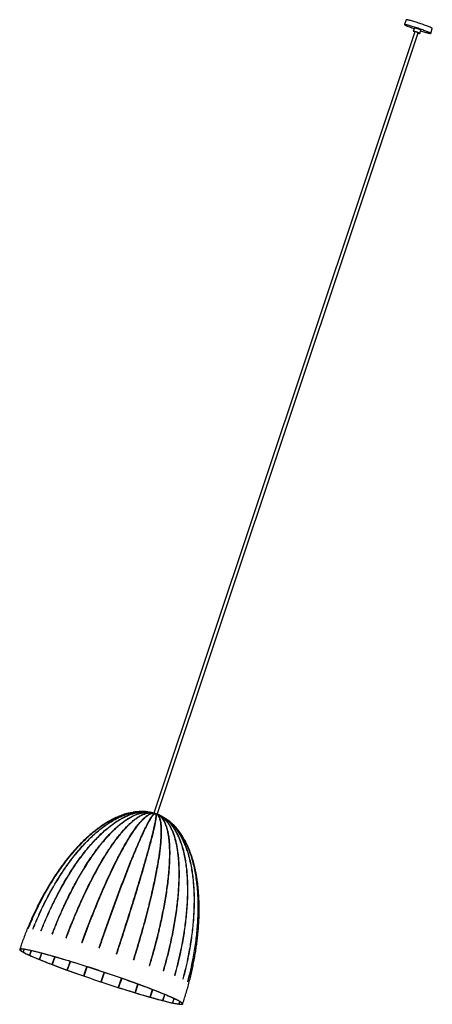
# Model space of a CAD drawing. Header units: millimetres. Extents: x -237 to 963, y -80 to 2782.
import ezdxf

# ---------------------------------------------------------------- set-up
doc = ezdxf.new("R2010")
doc.units = ezdxf.units.MM

msp = doc.modelspace()

# ---------------------------------------------------------------- linework, layer by layer
at = {"color": 7, "linetype": 'Continuous', "lineweight": 25}
for p, q in [((887.3, 2782.1), (882.6, 2767.9)), ((911, 2758.4), (907.9, 2749)), ((926.8, 2742.6), (930, 2752.1)), ((958.5, 2742.6), (963.2, 2756.8)), ((912.6, 2747.4), (153.4, 475)), ((162.9, 471.8), (922.1, 2744.2)), ((137.7, 478.6), (137.3, 478.6)), ((147, 464.6), (148.3, 465.9)), ((150.3, 468.7), (150.9, 469.2)), ((154.8, 474.7), (154, 474.9)), ((154.6, 474.8), (154.6, 474.8)), ((155.3, 474.6), (155.3, 474.5)), ((155.3, 474.6), (155.3, 474.6)), ((156.9, 474), (155.9, 474.3)), ((156.1, 474.4), (156.1, 474.3)), ((156.2, 474.3), (156.2, 474.3)), ((156.2, 474.3), (156.2, 474.3)), ((157.2, 474), (157.1, 474)), ((157.1, 473.8), (157.2, 474)), ((157.2, 474), (157.2, 474)), ((158.2, 473.6), (157.8, 473.8)), ((159, 473), (159.1, 473.4)), ((159.1, 473.4), (159.1, 473.4)), ((159.1, 473.4), (159.1, 473.3)), ((159.8, 468.9), (159.7, 469.1)), ((160.1, 473), (160.1, 473)), ((160.1, 473), (160.1, 473)), ((160.2, 473), (160.2, 472.9)), ((161.2, 472.6), (160.9, 472.7)), ((161.7, 472.4), (161.8, 472.4)), ((163.6, 471.6), (161.7, 472.3)), ((164.2, 471.4), (163.1, 471.9)), ((-198.5, 138.2), (-198.9, 138.2)), ((-174.7, 133.2), (-175.2, 133.3)), ((-234.6, 78.2), (-234.2, 79.4)), ((-234.6, 78.3), (-234.3, 79.3)), ((-226.4, 72.3), (-224, 79.2)), ((-226.4, 72.3), (-226.2, 72.2)), ((-226.2, 72.2), (-223.7, 79.2)), ((-226.2, 72.2), (-223.8, 79.2)), ((-207.6, 63), (-203.3, 75.4)), ((-207.6, 63), (-207.2, 62.8)), ((-207.2, 62.8), (-202.8, 75.3)), ((-207.2, 62.8), (-203, 75.3)), ((-179.1, 50.7), (-173.1, 68)), ((-178.5, 50.5), (-172.7, 67.9)), ((-178.5, 50.5), (-172.5, 67.8)), ((-142.2, 36.2), (-134.9, 57.5)), ((-141.4, 35.9), (-134.3, 57.3)), ((-141.4, 35.9), (-134.1, 57.2)), ((-97.8, 19.6), (-89.6, 44)), ((-49.5, 2.5), (-40.8, 28.7)), ((0.1, -14.4), (9.1, 12.3)), ((214.8, 3.5), (214.3, 3.8)), ((50.7, -30.8), (59.4, -4.9)), ((98.9, -45.8), (106.8, -21.9)), ((98.9, -45.8), (106.9, -21.9)), ((99.8, -46.1), (107.6, -22.2)), ((238.6, -7.3), (238.2, -7.1)), ((252.2, -15), (252, -14.9)), ((142.6, -58.6), (149.3, -37.8)), ((142.6, -58.6), (149.5, -37.9)), ((143.3, -58.8), (150, -38.1)), ((179.5, -68.6), (184.9, -52)), ((179.5, -68.6), (185, -52.1)), ((180.1, -68.8), (185.5, -52.3)), ((179.5, -68.6), (180.1, -68.8)), ((208.1, -75.4), (211.8, -63.8)), ((208.1, -75.4), (211.9, -63.9)), ((208.1, -75.4), (208.5, -75.5)), ((208.5, -75.5), (212.2, -64)), ((227, -78.6), (228.9, -72.6)), ((227, -78.6), (228.9, -72.7)), ((227, -78.6), (227.2, -78.6)), ((227.2, -78.6), (229.1, -72.8)), ((235.2, -78.1), (235.2, -78))]:
    msp.add_line(p, q, dxfattribs=at)
at = {"color": 7, "linetype": 'Continuous', "lineweight": 25, "flags": 128}
for points in [[(963.2, 2756.8), (963.2, 2756.9), (962.9, 2757.3), (962.3, 2757.7), (961.3, 2758.3), (960, 2758.9), (958.5, 2759.6), (956.6, 2760.4), (954.4, 2761.3), (952, 2762.3), (949.4, 2763.4), (946.5, 2764.4), (943.5, 2765.6), (940.3, 2766.7), (937, 2767.9), (933.6, 2769.1), (930.1, 2770.3), (926.5, 2771.5), (923, 2772.7), (919.4, 2773.9), (915.9, 2775), (912.5, 2776), (909.2, 2777.1), (906.1, 2778), (903.1, 2778.9), (900.3, 2779.6), (897.8, 2780.3), (895.4, 2780.9), (893.4, 2781.4), (891.6, 2781.8), (890.1, 2782.1), (888.9, 2782.3), (888.1, 2782.3), (887.5, 2782.3), (887.3, 2782.1)], [(929.3, 2749.9), (931.6, 2749.2), (934.9, 2748.2), (938.2, 2747.2), (941.2, 2746.3), (944.1, 2745.5), (946.8, 2744.7), (949.2, 2744.1), (951.4, 2743.5), (953.4, 2743.1), (955, 2742.8), (956.3, 2742.5), (957.3, 2742.4), (958, 2742.4), (958.4, 2742.5), (958.4, 2742.7), (958.1, 2743.1), (957.5, 2743.5), (956.6, 2744.1), (955.3, 2744.7), (953.7, 2745.4), (951.8, 2746.2), (949.7, 2747.1), (947.3, 2748.1), (944.7, 2749.1), (941.8, 2750.2), (938.8, 2751.4), (935.6, 2752.5), (932.2, 2753.7), (928.8, 2754.9), (925.3, 2756.1), (921.8, 2757.3), (918.2, 2758.5), (914.7, 2759.7), (911.2, 2760.8), (907.8, 2761.8), (904.5, 2762.8), (901.3, 2763.8), (898.4, 2764.7), (895.6, 2765.4), (893, 2766.1), (890.7, 2766.7), (888.6, 2767.2), (886.8, 2767.6), (885.3, 2767.9), (884.2, 2768.1), (883.3, 2768.1), (882.8, 2768.1), (882.6, 2767.9), (882.7, 2767.6), (883.2, 2767.3), (884, 2766.8), (884, 2766.8)], [(921.9, 2743.7), (922.8, 2743.5), (924.1, 2743.1), (925.3, 2742.8), (926.1, 2742.6), (926.7, 2742.6), (926.8, 2742.6), (926.7, 2742.8), (926.2, 2743.1), (925.4, 2743.4), (924.3, 2743.9), (923, 2744.4), (921.4, 2745), (919.7, 2745.6), (917.9, 2746.2), (916.1, 2746.8), (914.4, 2747.4), (912.7, 2747.9), (911.2, 2748.3), (910, 2748.6), (909, 2748.9), (908.3, 2749), (907.9, 2749), (907.9, 2748.9), (908.2, 2748.7), (908.2, 2748.7)], [(930, 2752.1), (930, 2752.1), (929.9, 2752.3), (929.4, 2752.5), (928.6, 2752.9), (927.5, 2753.4), (926.1, 2753.9), (924.6, 2754.5), (922.9, 2755.1), (921.1, 2755.7), (919.3, 2756.3), (917.5, 2756.8), (915.9, 2757.4), (914.4, 2757.8), (913.1, 2758.1), (912.2, 2758.3), (911.5, 2758.5), (911.1, 2758.5), (911, 2758.4)], [(-142.4, 124.9), (-142.3, 124.9), (-142.2, 124.9), (-142.1, 124.9), (-142, 124.8), (-142, 124.8), (-141.9, 124.8), (-141.8, 124.8), (-141.7, 124.7)], [(-102, 113.5), (-101.9, 113.5), (-101.8, 113.4), (-101.7, 113.4), (-101.6, 113.4), (-101.5, 113.3), (-101.4, 113.3), (-101.3, 113.3), (-101.2, 113.3)], [(-55.9, 99.6), (-55.8, 99.5), (-55.7, 99.5), (-55.5, 99.5), (-55.4, 99.4), (-55.3, 99.4), (-55.2, 99.3), (-55.1, 99.3), (-55, 99.3)], [(-228.4, 71.9), (-225.9, 70.5), (-223, 68.9), (-219.8, 67.3), (-216.3, 65.6), (-212.5, 63.8), (-208.4, 62), (-204, 60), (-199.3, 57.9), (-194.3, 55.8), (-189, 53.6), (-183.5, 51.3), (-177.7, 48.9), (-171.7, 46.5), (-165.4, 44), (-158.9, 41.4), (-152.2, 38.8), (-145.2, 36.1), (-138.1, 33.4), (-130.7, 30.6), (-123.2, 27.8), (-115.5, 24.9), (-107.6, 22), (-99.6, 19.1), (-91.4, 16.1), (-83.1, 13.2), (-74.7, 10.2), (-66.2, 7.2), (-57.6, 4.1), (-48.9, 1.1), (-40.1, -1.9), (-31.3, -4.9), (-22.4, -7.9), (-13.5, -11), (-4.6, -13.9), (4.3, -16.9), (13.2, -19.9), (22.1, -22.8), (31, -25.7), (39.8, -28.5), (48.6, -31.3), (57.3, -34.1), (65.9, -36.8), (74.4, -39.5), (82.8, -42.1), (91.1, -44.6), (99.3, -47.1), (107.3, -49.5), (115.2, -51.9), (122.9, -54.2), (130.5, -56.4), (137.8, -58.5), (145, -60.5), (151.9, -62.5), (158.7, -64.3), (165.2, -66.1), (171.5, -67.8), (177.5, -69.4), (183.3, -70.8), (188.8, -72.2), (194.1, -73.5), (199.1, -74.7), (203.8, -75.7), (208.2, -76.7), (212.3, -77.6), (216.2, -78.3), (219.7, -78.9), (222.9, -79.5), (225.8, -79.9), (228.4, -80.2), (230.6, -80.4), (232.5, -80.4), (234.1, -80.4), (235.4, -80.2), (236.3, -80), (236.9, -79.6), (237.2, -79.1), (237.1, -78.5), (236.7, -77.8), (235.9, -76.9), (234.8, -76), (233.4, -74.9), (231.7, -73.8), (229.6, -72.5), (227.2, -71.2), (224.5, -69.7), (221.4, -68.2), (218.1, -66.5), (214.4, -64.8), (210.5, -62.9), (206.2, -61), (201.7, -59), (196.8, -56.9), (191.7, -54.7), (186.3, -52.4), (180.7, -50.1), (174.8, -47.7), (168.6, -45.2), (162.2, -42.7), (155.6, -40.1), (148.7, -37.4), (141.7, -34.7), (134.4, -32), (127, -29.2), (119.4, -26.3), (111.6, -23.5), (103.6, -20.6), (95.5, -17.6), (87.3, -14.7), (78.9, -11.7), (70.5, -8.7), (61.9, -5.7), (53.2, -2.6), (44.5, 0.4), (35.7, 3.4), (26.9, 6.4), (18, 9.5), (9.1, 12.5), (0.2, 15.4), (-8.8, 18.4), (-17.7, 21.3), (-26.6, 24.2), (-35.4, 27.1), (-44.2, 29.9), (-52.9, 32.7), (-61.6, 35.4), (-70.2, 38.1), (-78.6, 40.8), (-87, 43.4), (-95.2, 45.9), (-103.3, 48.3), (-111.3, 50.7), (-119.1, 53), (-126.7, 55.3), (-134.2, 57.4), (-141.4, 59.5), (-148.5, 61.5), (-155.3, 63.4), (-162, 65.2), (-168.4, 66.9), (-174.5, 68.6), (-180.5, 70.1), (-186.1, 71.5), (-191.5, 72.9), (-196.6, 74.1), (-201.5, 75.2), (-206, 76.2), (-210.3, 77.2), (-214.3, 78), (-218, 78.6), (-221.3, 79.2), (-224.4, 79.7), (-227.1, 80), (-229.5, 80.3), (-231.6, 80.4), (-233.4, 80.4), (-234.8, 80.3), (-235.9, 80.1), (-236.6, 79.8), (-237.1, 79.3), (-237.2, 78.8), (-236.9, 78.1), (-236.3, 77.4), (-235.4, 76.5), (-234.2, 75.5), (-232.6, 74.4), (-230.7, 73.2), (-228.4, 71.9)], [(-226.6, 71.3), (-224.1, 69.9), (-221.2, 68.4), (-218, 66.8), (-214.6, 65.1), (-210.8, 63.3), (-206.7, 61.5), (-202.3, 59.5), (-197.7, 57.5), (-192.7, 55.3), (-187.5, 53.1), (-182.1, 50.9), (-176.3, 48.5), (-170.3, 46.1), (-164.1, 43.6), (-157.7, 41.1), (-151, 38.5), (-144.1, 35.8), (-137, 33.1), (-129.7, 30.3), (-122.2, 27.5), (-114.6, 24.7), (-106.8, 21.8), (-98.8, 18.9), (-90.7, 16), (-82.5, 13.1), (-74.1, 10.1), (-65.7, 7.1), (-57.1, 4.1), (-48.5, 1.1), (-39.8, -1.9), (-31, -4.9), (-22.3, -7.9), (-13.4, -10.9), (-4.6, -13.8), (4.3, -16.8), (13.1, -19.7), (21.9, -22.6), (30.7, -25.5), (39.5, -28.3), (48.2, -31.1), (56.8, -33.8), (65.4, -36.5), (73.8, -39.2), (82.2, -41.7), (90.4, -44.3), (98.5, -46.7), (106.5, -49.1), (114.3, -51.5), (121.9, -53.7), (129.4, -55.9), (136.7, -58), (143.8, -60), (150.7, -62), (157.4, -63.8), (163.9, -65.6), (170.1, -67.2), (176.1, -68.8), (181.8, -70.3), (187.3, -71.6), (192.6, -72.9), (197.5, -74.1), (202.2, -75.1), (206.6, -76.1), (210.6, -76.9), (214.4, -77.7), (217.9, -78.3), (221.1, -78.8), (224, -79.2), (226.5, -79.5), (228.8, -79.7), (230.7, -79.8), (232.2, -79.7), (233.5, -79.6), (234.4, -79.3), (235, -78.9), (235.3, -78.5), (235.2, -77.8), (234.8, -77.1), (234, -76.3), (232.9, -75.4), (231.5, -74.3), (229.8, -73.2), (227.8, -72), (225.4, -70.6), (222.7, -69.2), (219.7, -67.6), (216.3, -66), (212.7, -64.2), (208.8, -62.4), (204.6, -60.5), (200, -58.5), (195.2, -56.4), (190.2, -54.2), (184.8, -52), (179.2, -49.7), (173.4, -47.3), (167.2, -44.9), (160.9, -42.3), (154.3, -39.8), (147.5, -37.1), (140.6, -34.5), (133.4, -31.7), (126, -29), (118.4, -26.1), (110.7, -23.3), (102.8, -20.4), (94.8, -17.5), (86.6, -14.5), (78.3, -11.6), (69.9, -8.6), (61.4, -5.6), (52.8, -2.6), (44.2, 0.4), (35.4, 3.4), (26.7, 6.4), (17.8, 9.4), (9, 12.4), (0.2, 15.3), (-8.7, 18.2), (-17.5, 21.2), (-26.3, 24), (-35.1, 26.9), (-43.8, 29.7), (-52.5, 32.4), (-61.1, 35.2), (-69.6, 37.8), (-78, 40.5), (-86.3, 43), (-94.5, 45.5), (-102.5, 47.9), (-110.4, 50.3), (-118.1, 52.6), (-125.7, 54.8), (-133.1, 57), (-140.3, 59), (-147.3, 61), (-154.1, 62.9), (-160.7, 64.7), (-167, 66.4), (-173.1, 68), (-179, 69.5), (-184.6, 71), (-190, 72.3), (-195.1, 73.5), (-199.9, 74.6), (-204.4, 75.6), (-208.6, 76.5), (-212.6, 77.3), (-216.2, 78), (-219.6, 78.6), (-222.6, 79.1), (-225.3, 79.4), (-227.7, 79.6), (-229.7, 79.8), (-231.5, 79.8), (-232.9, 79.7), (-234, 79.5), (-234.7, 79.1), (-235.2, 78.7), (-235.3, 78.2), (-235, 77.5), (-234.4, 76.7), (-233.5, 75.9), (-232.3, 74.9), (-230.7, 73.8), (-228.8, 72.6), (-226.6, 71.3)], [(-6.2, 83.8), (-6.1, 83.7), (-6, 83.7), (-5.9, 83.6), (-5.8, 83.6), (-5.6, 83.6), (-5.5, 83.5), (-5.4, 83.5), (-5.3, 83.4)], [(44.6, 66.8), (44.8, 66.8), (44.9, 66.8), (45, 66.7), (45.1, 66.7), (45.2, 66.6), (45.3, 66.6), (45.5, 66.6), (45.6, 66.5)], [(-178.5, 50.5), (-178.6, 50.5), (-178.6, 50.5), (-178.7, 50.6), (-178.8, 50.6), (-178.9, 50.6), (-179, 50.7), (-179, 50.7), (-179.1, 50.7)], [(-141.4, 35.9), (-141.5, 35.9), (-141.6, 35.9), (-141.7, 36), (-141.8, 36), (-141.9, 36), (-142, 36.1), (-142.1, 36.1), (-142.2, 36.2)], [(94.4, 49.6), (94.5, 49.5), (94.6, 49.5), (94.7, 49.5), (94.8, 49.4), (94.9, 49.4), (95, 49.3), (95.1, 49.3), (95.3, 49.3)], [(140.6, 32.8), (140.7, 32.8), (140.8, 32.7), (140.9, 32.7), (141, 32.7), (141.1, 32.6), (141.2, 32.6), (141.3, 32.5), (141.4, 32.5)], [(-97.8, 19.6), (-97.9, 19.7), (-98, 19.7), (-98.1, 19.7), (-98.2, 19.8), (-98.3, 19.8), (-98.4, 19.9), (-98.5, 19.9), (-98.6, 19.9)], [(-49.5, 2.5), (-49.6, 2.6), (-49.7, 2.6), (-49.9, 2.6), (-50, 2.7), (-50.1, 2.7), (-50.2, 2.8), (-50.3, 2.8), (-50.4, 2.8)], [(181.2, 17.3), (181.3, 17.3), (181.4, 17.2), (181.5, 17.2), (181.5, 17.2), (181.6, 17.1), (181.7, 17.1), (181.8, 17.1), (181.9, 17)], [(1.1, -14.7), (1, -14.6), (0.9, -14.6), (0.7, -14.6), (0.6, -14.5), (0.5, -14.5), (0.4, -14.4), (0.3, -14.4), (0.1, -14.4)], [(51.6, -31.1), (51.5, -31.1), (51.4, -31.1), (51.3, -31), (51.2, -31), (51.1, -30.9), (51, -30.9), (50.8, -30.9), (50.7, -30.8)], [(99.8, -46.1), (99.7, -46.1), (99.6, -46), (99.5, -46), (99.4, -46), (99.3, -45.9), (99.2, -45.9), (99, -45.9), (98.9, -45.8)], [(143.3, -58.8), (143.2, -58.8), (143.1, -58.8), (143, -58.8), (142.9, -58.7), (142.8, -58.7), (142.7, -58.7), (142.6, -58.7), (142.6, -58.6)]]:
    msp.add_lwpolyline(points, dxfattribs=at)
at = {"color": 7, "linetype": 'Continuous', "lineweight": 25}
for centre, radius, start, end in [((984.4, 2980.7), 236.3, 244.8524, 251.7309), ((924.8, 2782.4), 37.6, 243.7836, 250.7757), ((906.8, 2714.1), 33.8, 63.0086, 80.0429), ((135.7, 406.7), 70.7, 72.3573, 73.1201), ((135.9, 407.5), 69.9, 72.3531, 73.1244), ((132, 395.2), 82.8, 71.6199, 72.3065), ((132.3, 396.1), 81.8, 71.616, 72.3103), ((131.7, 394.1), 83.9, 70.8904, 71.5708), ((132, 395), 83, 70.8866, 71.5746), ((135, 403.7), 73.7, 70.0985, 70.8402), ((135.3, 404.5), 72.9, 70.0944, 70.8443), ((148.9, 440.8), 34.1, 67.8483, 69.0931), ((148.7, 440.5), 34.5, 67.8552, 69.0861), ((-211.2, 124.5), 15, 93.6346, 94.2172), ((-231.6, 80.3), 3.64, 212.7777, 214.2764)]:
    msp.add_arc(centre, radius, start, end, dxfattribs=at)
at = {"color": 8, "linetype": 'Continuous', "lineweight": 25}
msp.add_arc((234.4, -77.1), 1.34, 310.529, 311.3771, dxfattribs=at)
at = {"color": 7, "linetype": 'Continuous', "lineweight": 25}
for points, knots in [([(80.7, 475.7), (79.8, 475.5), (76.4, 474.8), (70.6, 473.1), (63.2, 470.8), (55.7, 468), (48.1, 464.9), (40.3, 461.4), (32.4, 457.6), (24.5, 453.3), (16.4, 448.6), (8.2, 443.5), (0, 438), (-8.4, 432), (-16.8, 425.6), (-25.3, 418.8), (-33.9, 411.5), (-42.5, 403.7), (-51.2, 395.5), (-59.9, 386.8), (-68.6, 377.7), (-77.4, 368.1), (-86.1, 358), (-94.8, 347.5), (-103.6, 336.5), (-112.2, 325.1), (-120.8, 313.2), (-129.4, 300.9), (-137.8, 288.2), (-146.2, 275), (-154.4, 261.5), (-162.6, 247.5), (-170.5, 233.2), (-178.3, 218.5), (-185.9, 203.6), (-193.4, 188.2), (-200.6, 172.7), (-207.6, 156.8), (-214.4, 140.7), (-220.9, 124.4), (-227.1, 107.9), (-232.5, 92.8), (-235.7, 83.2), (-237.1, 79.2)], [0, 0, 0, 0, 0.005176, 0.019539, 0.034305, 0.049501, 0.065154, 0.081288, 0.097927, 0.115095, 0.132812, 0.151099, 0.169974, 0.189454, 0.209553, 0.230284, 0.251659, 0.273686, 0.296372, 0.31972, 0.343732, 0.368408, 0.393743, 0.419731, 0.446364, 0.47363, 0.501514, 0.529998, 0.559063, 0.588685, 0.61884, 0.649498, 0.680629, 0.712199, 0.744174, 0.776515, 0.809183, 0.842136, 0.87533, 0.908723, 0.942267, 0.975917, 1, 1, 1, 1]), ([(-212.3, 139.5), (-207.8, 150.2), (-198.9, 171.7), (-185.6, 199.7), (-173.3, 224), (-162.2, 244.5), (-150.4, 264.8), (-138, 285), (-124.8, 304.9), (-111, 324.4), (-96.5, 343.5), (-81.2, 362.1), (-65.9, 379.2), (-50.8, 394.7), (-36, 408.7), (-20.4, 422.1), (-5.9, 433.3), (7.2, 442.3), (18.7, 449.6), (30.6, 456.4), (43, 462.6), (55.8, 468), (68.4, 472.5), (80.7, 475.9), (92.7, 478.3), (104.9, 479.9), (113, 480.1), (117, 480.2)], [0, 0, 0, 0, 0.069869, 0.139737, 0.186583, 0.233437, 0.280282, 0.32818, 0.376089, 0.423985, 0.472402, 0.520835, 0.569245, 0.610365, 0.651483, 0.692959, 0.73443, 0.761888, 0.789357, 0.816809, 0.844924, 0.873059, 0.901161, 0.925844, 0.950524, 0.975765, 1, 1, 1, 1]), ([(-212.2, 139.5), (-207.7, 150.2), (-198.7, 171.7), (-185.5, 199.7), (-173.2, 224), (-162, 244.5), (-150.3, 264.9), (-137.8, 285), (-124.7, 304.9), (-110.9, 324.5), (-96.3, 343.6), (-81, 362.2), (-65.8, 379.2), (-50.7, 394.7), (-35.8, 408.8), (-20.2, 422.1), (-5.7, 433.3), (7.3, 442.4), (18.8, 449.6), (30.8, 456.4), (43.1, 462.6), (55.9, 468), (68.5, 472.5), (80.8, 475.9), (92.9, 478.3), (102.9, 479.7), (108.8, 479.9), (110.6, 479.9)], [0, 0, 0, 0, 0.070807, 0.141613, 0.189088, 0.236572, 0.284045, 0.332587, 0.38114, 0.429678, 0.478745, 0.527829, 0.576888, 0.618561, 0.660232, 0.702264, 0.744292, 0.772119, 0.799956, 0.827777, 0.856269, 0.884783, 0.913262, 0.938277, 0.963288, 0.988868, 1, 1, 1, 1]), ([(-198.9, 138.2), (-194.4, 149), (-185.6, 170.4), (-172.5, 198.5), (-160.4, 222.7), (-149.5, 243.3), (-138, 263.7), (-125.9, 283.9), (-113.1, 303.8), (-99.6, 323.4), (-85.5, 342.5), (-70.7, 361.2), (-56, 378.2), (-41.4, 393.8), (-27, 407.9), (-12, 421.3), (1.9, 432.5), (14.4, 441.7), (25.5, 449), (36.9, 455.8), (48.7, 462), (60.9, 467.6), (73, 472.1), (84.7, 475.5), (96.1, 478), (107.8, 479.6), (118.6, 480.2), (128.2, 479.8), (134.2, 479.2), (137.4, 478.6), (137.7, 478.6)], [0, 0, 0, 0, 0.067193, 0.134385, 0.179437, 0.224496, 0.269547, 0.315611, 0.361685, 0.407746, 0.454309, 0.500887, 0.547443, 0.586988, 0.626532, 0.666419, 0.706302, 0.732708, 0.759125, 0.785525, 0.812563, 0.839621, 0.866647, 0.890385, 0.914119, 0.938394, 0.962664, 0.980182, 0.9977, 1, 1, 1, 1]), ([(-198.5, 138.2), (-194.1, 148.9), (-185.2, 170.4), (-172.2, 198.4), (-160.1, 222.7), (-149.2, 243.2), (-137.7, 263.6), (-125.5, 283.8), (-112.7, 303.7), (-99.3, 323.3), (-85.2, 342.5), (-70.4, 361.1), (-55.6, 378.2), (-41, 393.7), (-26.7, 407.9), (-11.7, 421.3), (2.2, 432.5), (14.8, 441.6), (25.8, 448.9), (37.2, 455.7), (49.1, 462), (61.3, 467.5), (73.3, 472), (85, 475.5), (96.5, 478), (108.2, 479.6), (118.9, 480.1), (128.5, 479.7), (135.4, 479.1), (139.4, 478.3), (140.6, 478)], [0, 0, 0, 0, 0.066846, 0.133692, 0.178511, 0.223338, 0.268157, 0.313983, 0.359819, 0.405643, 0.451965, 0.498303, 0.544618, 0.58396, 0.6233, 0.662981, 0.702658, 0.728928, 0.755208, 0.781473, 0.808371, 0.83529, 0.862176, 0.885791, 0.909403, 0.933552, 0.957697, 0.975126, 0.992553, 1, 1, 1, 1]), ([(-175.2, 133.3), (-170.8, 144), (-162.1, 165.5), (-149.4, 193.7), (-137.7, 218), (-127.2, 238.6), (-116.2, 259.1), (-104.6, 279.4), (-92.4, 299.5), (-79.6, 319.2), (-66.2, 338.5), (-52.2, 357.3), (-38.4, 374.6), (-24.7, 390.3), (-11.3, 404.6), (2.7, 418.3), (15.6, 429.7), (27.3, 439), (37.5, 446.5), (48, 453.5), (58.9, 459.9), (70.1, 465.7), (81.1, 470.4), (91.8, 474.1), (102.2, 476.8), (112.8, 478.6), (122.5, 479.3), (131.2, 479.2), (138.9, 478.4), (144.1, 477.6), (146.7, 476.9), (146.8, 476.8)], [0, 0, 0, 0, 0.066116, 0.132231, 0.176561, 0.220898, 0.265227, 0.310553, 0.355888, 0.401211, 0.447028, 0.492859, 0.538669, 0.577581, 0.61649, 0.655738, 0.694982, 0.720965, 0.746958, 0.772936, 0.79954, 0.826165, 0.852757, 0.876115, 0.899468, 0.923354, 0.947235, 0.964473, 0.98171, 0.999289, 1, 1, 1, 1]), ([(-174.7, 133.2), (-170.3, 143.9), (-161.6, 165.4), (-148.9, 193.5), (-137.2, 217.9), (-126.7, 238.5), (-115.6, 259), (-104, 279.3), (-91.8, 299.4), (-79.1, 319.1), (-65.7, 338.4), (-51.7, 357.2), (-37.8, 374.5), (-24.2, 390.2), (-10.7, 404.5), (3.2, 418.1), (16.1, 429.5), (27.8, 438.9), (38, 446.4), (48.5, 453.4), (59.4, 459.8), (70.6, 465.5), (81.6, 470.2), (92.3, 473.9), (102.7, 476.7), (113.3, 478.5), (123, 479.2), (131.7, 479.1), (139.4, 478.3), (144.8, 477.4), (147.7, 476.6), (148, 476.5)], [0, 0, 0, 0, 0.066003, 0.132004, 0.176258, 0.220519, 0.264772, 0.31002, 0.355278, 0.400523, 0.446261, 0.492014, 0.537745, 0.57659, 0.615433, 0.654613, 0.69379, 0.719728, 0.745677, 0.771609, 0.798169, 0.824747, 0.851294, 0.874612, 0.897925, 0.92177, 0.94561, 0.962818, 0.980025, 0.997575, 1, 1, 1, 1]), ([(-142.4, 124.9), (-138.1, 135.7), (-129.7, 157.2), (-117.5, 185.5), (-106.3, 210), (-96.3, 230.7), (-85.9, 251.4), (-75, 271.9), (-63.6, 292.1), (-51.8, 312.1), (-39.5, 331.7), (-26.6, 350.8), (-14, 368.4), (-1.6, 384.4), (10.5, 399.1), (23.1, 413.1), (34.7, 424.8), (45, 434.5), (54.1, 442.2), (63.4, 449.6), (73, 456.3), (82.8, 462.4), (92.4, 467.5), (101.6, 471.5), (110.6, 474.6), (119.7, 476.8), (128, 477.9), (135.4, 478.1), (141.9, 477.6), (147, 476.9), (149.8, 476), (150.6, 475.8)], [0, 0, 0, 0, 0.065736, 0.131472, 0.175547, 0.21963, 0.263704, 0.30877, 0.353845, 0.398908, 0.444462, 0.49003, 0.535576, 0.574265, 0.612951, 0.651974, 0.690992, 0.716826, 0.74267, 0.768498, 0.79495, 0.821422, 0.847862, 0.871085, 0.894305, 0.918053, 0.941797, 0.958936, 0.976074, 0.993553, 1, 1, 1, 1]), ([(-141.7, 124.7), (-137.5, 135.5), (-129, 157.1), (-116.8, 185.3), (-105.6, 209.8), (-95.6, 230.6), (-85.2, 251.2), (-74.3, 271.7), (-63, 292), (-51.1, 311.9), (-38.8, 331.5), (-26, 350.6), (-13.3, 368.2), (-0.9, 384.2), (11.2, 398.9), (23.8, 412.9), (35.4, 424.6), (45.7, 434.3), (54.8, 442.1), (64.1, 449.4), (73.6, 456.1), (83.5, 462.2), (93, 467.3), (102.3, 471.4), (111.3, 474.5), (120.4, 476.7), (128.7, 477.7), (136.1, 477.9), (142.6, 477.5), (147.9, 476.7), (150.9, 475.7), (151.9, 475.5)], [0, 0, 0, 0, 0.065614, 0.131228, 0.175221, 0.219222, 0.263214, 0.308196, 0.353188, 0.398167, 0.443636, 0.489119, 0.534581, 0.573198, 0.611812, 0.650762, 0.689708, 0.715494, 0.74129, 0.76707, 0.793473, 0.819895, 0.846286, 0.869466, 0.892643, 0.916347, 0.940047, 0.957154, 0.97426, 0.991706, 1, 1, 1, 1]), ([(-102, 113.5), (-94.2, 134.4), (-86.1, 154.9), (-69.3, 195.4), (-60.5, 215.3), (-46.9, 244.5), (-42.2, 254.2), (-32.8, 273.3), (-27.9, 282.8), (-18, 301.5), (-13, 310.7), (-2.7, 329), (2.6, 338), (10.7, 351.2), (13.4, 355.6), (17.6, 362.1), (19, 364.3), (21.8, 368.6), (23.2, 370.7), (30.3, 381.3), (36.1, 389.5), (44.9, 401.4), (47.8, 405.3), (52.4, 411), (53.9, 412.8), (56.9, 416.6), (58.4, 418.4), (66.1, 427.5), (72.3, 434.2), (81.8, 443.6), (85, 446.6), (91.4, 452.3), (94.6, 454.9), (99.5, 458.7), (101.1, 459.9), (103.6, 461.6), (104.4, 462.2), (106.1, 463.3), (106.9, 463.8), (111, 466.5), (114.3, 468.4), (120.9, 471.6), (124.2, 472.9), (129, 474.5), (130.6, 475), (133.1, 475.5), (133.9, 475.7), (135.5, 476), (136.3, 476.1), (140.3, 476.6), (143.4, 476.7), (149.5, 476.2), (152.4, 475.5), (155.3, 474.5)], [0, 0, 0, 0, 0.125, 0.125, 0.25, 0.25, 0.3125, 0.3125, 0.375, 0.375, 0.4375, 0.4375, 0.5, 0.5, 0.53125, 0.53125, 0.546875, 0.546875, 0.5625, 0.5625, 0.625, 0.625, 0.65625, 0.65625, 0.671875, 0.671875, 0.6875, 0.6875, 0.75, 0.75, 0.78125, 0.78125, 0.8125, 0.8125, 0.828125, 0.828125, 0.835937, 0.835937, 0.84375, 0.84375, 0.875, 0.875, 0.90625, 0.90625, 0.921875, 0.921875, 0.929687, 0.929687, 0.9375, 0.9375, 0.96875, 0.96875, 1, 1, 1, 1]), ([(-101.2, 113.3), (-97.1, 124.1), (-88.9, 145.7), (-77.3, 174.1), (-66.8, 198.8), (-57.5, 219.7), (-47.8, 240.6), (-37.8, 261.3), (-27.5, 281.9), (-16.8, 302.2), (-5.7, 322.1), (5.7, 341.6), (16.9, 359.6), (27.7, 376.1), (38.3, 391.2), (49.1, 405.7), (59, 417.9), (67.7, 428), (75.4, 436.2), (83.2, 444), (91.1, 451.2), (99.2, 457.8), (107.1, 463.3), (114.6, 467.9), (121.9, 471.5), (129.1, 474.2), (135.7, 475.8), (141.4, 476.4), (146.4, 476.4), (150.8, 475.8), (153.4, 475.1), (154.4, 474.8)], [0, 0, 0, 0, 0.065434, 0.130867, 0.17474, 0.218621, 0.262492, 0.30735, 0.352219, 0.397074, 0.442418, 0.487777, 0.533114, 0.571625, 0.610133, 0.648976, 0.687815, 0.71353, 0.739256, 0.764965, 0.791296, 0.817645, 0.843964, 0.86708, 0.890193, 0.913832, 0.937467, 0.954527, 0.971587, 0.988985, 1, 1, 1, 1]), ([(-55.9, 99.6), (-48.4, 120.5), (-40.7, 141.2), (-24.9, 182), (-16.9, 202.1), (-4.5, 231.7), (-0.3, 241.5), (8.1, 261), (12.4, 270.6), (21.1, 289.7), (25.5, 299.1), (34.4, 317.8), (38.9, 327), (45.8, 340.6), (48.1, 345.1), (51.6, 351.9), (52.8, 354.1), (55.2, 358.5), (56.3, 360.7), (62.2, 371.7), (67, 380.2), (74.2, 392.5), (76.6, 396.6), (80.3, 402.5), (81.5, 404.5), (83.9, 408.4), (85.2, 410.3), (91.3, 419.8), (96.2, 427), (103.6, 437), (106, 440.2), (111, 446.4), (113.4, 449.3), (117.1, 453.4), (118.3, 454.7), (120.2, 456.6), (120.8, 457.3), (122, 458.5), (122.6, 459.1), (125.7, 462.1), (128.1, 464.2), (132.8, 468), (135.2, 469.6), (138.6, 471.6), (139.7, 472.2), (141.4, 473), (142, 473.2), (143.1, 473.7), (143.6, 473.9), (146.4, 474.8), (148.5, 475.2), (152.5, 475.3), (154.4, 475), (156.2, 474.3)], [0, 0, 0, 0, 0.125, 0.125, 0.25, 0.25, 0.3125, 0.3125, 0.375, 0.375, 0.4375, 0.4375, 0.5, 0.5, 0.53125, 0.53125, 0.546875, 0.546875, 0.5625, 0.5625, 0.625, 0.625, 0.65625, 0.65625, 0.671875, 0.671875, 0.6875, 0.6875, 0.75, 0.75, 0.78125, 0.78125, 0.8125, 0.8125, 0.828125, 0.828125, 0.835938, 0.835938, 0.84375, 0.84375, 0.875, 0.875, 0.90625, 0.90625, 0.921875, 0.921875, 0.929688, 0.929688, 0.9375, 0.9375, 0.96875, 0.96875, 1, 1, 1, 1]), ([(-55, 99.3), (-51.1, 110.1), (-43.2, 131.9), (-32.3, 160.5), (-22.5, 185.4), (-14, 206.6), (-5.2, 227.7), (3.8, 248.7), (13, 269.7), (22.4, 290.3), (32, 310.7), (41.8, 330.7), (51.2, 349.2), (60.3, 366.3), (69, 381.9), (77.9, 397), (85.8, 409.8), (92.8, 420.4), (98.8, 429.1), (104.9, 437.4), (111, 445.1), (117.2, 452.3), (123.1, 458.5), (128.6, 463.6), (133.9, 467.8), (139, 471.2), (143.6, 473.4), (147.5, 474.6), (150.8, 475), (153.8, 475), (155.5, 474.4), (156.2, 474.2)], [0, 0, 0, 0, 0.065343, 0.130686, 0.174498, 0.218317, 0.262128, 0.306924, 0.35173, 0.396523, 0.441804, 0.4871, 0.532375, 0.570832, 0.609287, 0.648076, 0.686861, 0.71254, 0.73823, 0.763904, 0.790198, 0.816511, 0.842793, 0.865877, 0.888958, 0.912565, 0.936167, 0.953203, 0.970239, 0.987613, 1, 1, 1, 1]), ([(-6.2, 83.8), (-2.5, 94.7), (5.1, 116.5), (15.2, 145.4), (24.2, 170.5), (31.9, 192), (39.7, 213.4), (47.6, 234.8), (55.5, 256.1), (63.5, 277.2), (71.6, 298.1), (79.6, 318.6), (87.3, 337.7), (94.4, 355.4), (101.2, 371.7), (107.9, 387.4), (113.8, 400.9), (118.9, 412.1), (123.1, 421.4), (127.4, 430.2), (131.5, 438.6), (135.6, 446.5), (139.3, 453.3), (142.7, 459.1), (145.8, 464), (148.7, 468.1), (151.1, 471), (153, 472.8), (154.6, 473.8), (155.9, 474.3), (156.5, 474.1), (156.8, 474)], [0, 0, 0, 0, 0.0653243, 0.1306477, 0.174447, 0.2182534, 0.2620513, 0.3068343, 0.3516271, 0.3964071, 0.4416753, 0.4869579, 0.5322189, 0.5706648, 0.6091086, 0.6478865, 0.6866602, 0.712332, 0.7380142, 0.7636805, 0.7899667, 0.8162724, 0.8425466, 0.8656241, 0.8886984, 0.9122978, 0.935893, 0.9529244, 0.9699549, 0.987324, 1, 1, 1, 1]), ([(-6, 83.7), (-4.5, 87.9), (-0.4, 100.1), (6.6, 120.1), (14.9, 143.7), (23.2, 167.1), (31.5, 190.2), (40, 213.5), (48.7, 237), (57.5, 260.6), (66.4, 283.9), (74.6, 305.2), (82.2, 324.4), (89.1, 341.6), (96, 358.5), (102.9, 375), (109.8, 391), (116.1, 405.3), (121.9, 417.8), (126.5, 427.5), (130.4, 435.6), (133.8, 442.1), (137.2, 448.5), (140.6, 454.6), (144, 460.3), (147.2, 465), (149.8, 468.2), (151.1, 469.6), (151.6, 470)], [0, 0, 0, 0, 0.026945, 0.077357, 0.128032, 0.178745, 0.228754, 0.278806, 0.3317, 0.384592, 0.437769, 0.490942, 0.532459, 0.573988, 0.615498, 0.657745, 0.700014, 0.742244, 0.775947, 0.809646, 0.832478, 0.855322, 0.878148, 0.904482, 0.930812, 0.957796, 0.984774, 1, 1, 1, 1]), ([(-5.3, 83.4), (-1.5, 94.4), (6, 116.2), (16.2, 145.1), (25.1, 170.2), (32.8, 191.7), (40.6, 213.1), (48.5, 234.5), (56.5, 255.8), (64.5, 276.9), (72.5, 297.8), (80.6, 318.3), (88.2, 337.4), (95.4, 355.1), (102.1, 371.4), (108.9, 387.1), (114.8, 400.6), (119.8, 411.8), (124.1, 421.1), (128.3, 429.9), (132.5, 438.3), (136.5, 446.2), (140.2, 453), (143.6, 458.8), (146.7, 463.7), (149.6, 467.8), (152, 470.7), (154, 472.5), (155.5, 473.5), (156.8, 474), (157.5, 473.8), (157.8, 473.7)], [0, 0, 0, 0, 0.065308, 0.130616, 0.174404, 0.2182, 0.261987, 0.306759, 0.351541, 0.39631, 0.441567, 0.486839, 0.532088, 0.570525, 0.608959, 0.647728, 0.686492, 0.712157, 0.737833, 0.763493, 0.789773, 0.816072, 0.84234, 0.865412, 0.888481, 0.912074, 0.935664, 0.952691, 0.969717, 0.987082, 1, 1, 1, 1]), ([(44.6, 66.8), (48.2, 77.8), (55.4, 99.8), (64.8, 128.9), (72.9, 154.3), (79.8, 176), (86.6, 197.8), (93.4, 219.6), (100.1, 241.3), (106.6, 262.9), (113.1, 284.3), (119.3, 305.4), (125.1, 325.2), (130.3, 343.5), (135.1, 360.4), (139.6, 376.9), (143.4, 391.1), (146.5, 403), (149, 412.8), (151.3, 422.3), (153.4, 431.3), (155.3, 439.9), (156.9, 447.5), (158.1, 454), (159, 459.7), (159.5, 464.5), (159.7, 468.1), (159.7, 470.6), (159.4, 472.2), (159, 473.3), (158.5, 473.4), (158.3, 473.5)], [0, 0, 0, 0, 0.065304, 0.130607, 0.174393, 0.218186, 0.26197, 0.306739, 0.351518, 0.396284, 0.441539, 0.486807, 0.532054, 0.570488, 0.60892, 0.647686, 0.686448, 0.712112, 0.737786, 0.763444, 0.789722, 0.81602, 0.842286, 0.865356, 0.888423, 0.912016, 0.935603, 0.95263, 0.969655, 0.987019, 1, 1, 1, 1]), ([(45.4, 66.6), (46.8, 70.8), (50.8, 83.1), (57.4, 103.2), (65, 127), (72.6, 150.7), (80, 174.1), (87.5, 197.7), (94.9, 221.6), (102.3, 245.7), (109.5, 269.6), (116, 291.4), (121.9, 311.2), (127, 329), (132, 346.5), (136.8, 363.7), (141.4, 380.5), (145.4, 395.5), (148.8, 408.8), (151.3, 419.3), (153.4, 428), (155, 435.1), (156.5, 442.1), (157.8, 448.9), (158.9, 455.3), (159.7, 460.9), (160, 465), (160, 467.9), (159.9, 469.4), (159.7, 469.8), (159.7, 469.8)], [0, 0, 0, 0, 0.026264, 0.0754, 0.124792, 0.17422, 0.222963, 0.271747, 0.323302, 0.374856, 0.426685, 0.478513, 0.518978, 0.559456, 0.599915, 0.641092, 0.682291, 0.723451, 0.756301, 0.789147, 0.811401, 0.833666, 0.855914, 0.881582, 0.907245, 0.933546, 0.959841, 0.978754, 0.997665, 1, 1, 1, 1]), ([(45.6, 66.5), (52.5, 87.7), (59.3, 108.7), (72.7, 150.2), (79.2, 170.8), (88.8, 201.4), (91.9, 211.5), (98.2, 231.6), (101.2, 241.7), (107.3, 261.6), (110.3, 271.5), (116.1, 291.1), (119, 300.9), (123.3, 315.4), (124.7, 320.2), (126.8, 327.4), (127.4, 329.8), (128.8, 334.5), (129.5, 336.9), (132.8, 348.7), (135.4, 357.9), (139.1, 371.4), (140.3, 375.8), (142.1, 382.4), (142.7, 384.6), (143.8, 388.9), (144.4, 391), (147.2, 401.6), (149.3, 409.8), (152.1, 421.2), (152.9, 425), (154.6, 432.1), (155.4, 435.6), (156.4, 440.6), (156.8, 442.2), (157.3, 444.5), (157.4, 445.3), (157.7, 446.9), (157.9, 447.6), (158.6, 451.3), (159.1, 454.1), (159.9, 459.2), (160.2, 461.5), (160.5, 464.5), (160.5, 465.4), (160.6, 466.8), (160.6, 467.2), (160.7, 468), (160.7, 468.4), (160.6, 470.2), (160.5, 471.3), (160, 472.8), (159.6, 473.2), (159.1, 473.3)], [0, 0, 0, 0, 0.125, 0.125, 0.25, 0.25, 0.3125, 0.3125, 0.375, 0.375, 0.4375, 0.4375, 0.5, 0.5, 0.53125, 0.53125, 0.546875, 0.546875, 0.5625, 0.5625, 0.625, 0.625, 0.65625, 0.65625, 0.671875, 0.671875, 0.6875, 0.6875, 0.75, 0.75, 0.78125, 0.78125, 0.8125, 0.8125, 0.828125, 0.828125, 0.835938, 0.835938, 0.84375, 0.84375, 0.875, 0.875, 0.90625, 0.90625, 0.921875, 0.921875, 0.929688, 0.929688, 0.9375, 0.9375, 0.96875, 0.96875, 1, 1, 1, 1]), ([(103.4, 479.5), (102, 479.4), (98.4, 479.1), (94.9, 478.5), (92.7, 478.2)], [0, 0, 0, 0, 0.394379, 1, 1, 1, 1]), ([(94.4, 49.6), (97.8, 60.6), (104.6, 82.7), (113.2, 112.1), (120.6, 137.8), (126.6, 159.8), (132.5, 181.9), (138.2, 204), (143.6, 226.2), (148.8, 248.3), (153.6, 270.2), (158.2, 292), (162.1, 312.3), (165.4, 331.3), (168.2, 348.9), (170.6, 366.1), (172.3, 381), (173.5, 393.6), (174.2, 404), (174.7, 414.2), (174.8, 423.9), (174.6, 433.2), (174, 441.5), (173.1, 448.8), (171.8, 455.2), (170.2, 460.8), (168.2, 465.2), (166.2, 468.4), (164.1, 470.6), (162, 472.2), (160.5, 472.7), (159.9, 473)], [0, 0, 0, 0, 0.065333, 0.130665, 0.174469, 0.218281, 0.262085, 0.306874, 0.351672, 0.396458, 0.441732, 0.487021, 0.532287, 0.570738, 0.609187, 0.64797, 0.686749, 0.712424, 0.738109, 0.763779, 0.790068, 0.816377, 0.842655, 0.865736, 0.888813, 0.912415, 0.936013, 0.953047, 0.97008, 0.987451, 1, 1, 1, 1]), ([(95.3, 49.3), (101.9, 70.5), (108.3, 91.7), (120.4, 133.6), (126.2, 154.5), (134.4, 185.5), (137.1, 195.8), (142.2, 216.4), (144.7, 226.6), (149.4, 246.9), (151.7, 257.1), (156.1, 277.3), (158.2, 287.3), (161.1, 302.3), (162, 307.2), (163.4, 314.7), (163.9, 317.1), (164.7, 322.1), (165.2, 324.5), (167.3, 336.7), (168.8, 346.3), (170.8, 360.4), (171.4, 365), (172.2, 371.9), (172.5, 374.2), (173, 378.8), (173.2, 381), (174.3, 392.2), (175, 400.8), (175.5, 413.1), (175.7, 417.1), (175.7, 424.8), (175.6, 428.6), (175.4, 434), (175.3, 435.7), (175.1, 438.3), (175.1, 439.2), (174.9, 440.9), (174.8, 441.7), (174.4, 445.9), (173.9, 449), (172.7, 454.7), (172, 457.3), (170.8, 460.9), (170.4, 462), (169.6, 463.6), (169.4, 464.1), (168.9, 465.1), (168.6, 465.6), (167.2, 467.9), (166, 469.4), (163.2, 471.7), (161.7, 472.5), (160.1, 473)], [0, 0, 0, 0, 0.125, 0.125, 0.25, 0.25, 0.3125, 0.3125, 0.375, 0.375, 0.4375, 0.4375, 0.5, 0.5, 0.53125, 0.53125, 0.546875, 0.546875, 0.5625, 0.5625, 0.625, 0.625, 0.65625, 0.65625, 0.671875, 0.671875, 0.6875, 0.6875, 0.75, 0.75, 0.78125, 0.78125, 0.8125, 0.8125, 0.828125, 0.828125, 0.835938, 0.835938, 0.84375, 0.84375, 0.875, 0.875, 0.90625, 0.90625, 0.921875, 0.921875, 0.929688, 0.929688, 0.9375, 0.9375, 0.96875, 0.96875, 1, 1, 1, 1]), ([(135.6, 478.9), (134.5, 479), (131.2, 479.5), (125.7, 480), (119.3, 480.2), (114.2, 480.2), (111.3, 480.1), (110.6, 480)], [0, 0, 0, 0, 0.142903, 0.395666, 0.653604, 0.916433, 1, 1, 1, 1]), ([(146.4, 476.9), (145.6, 477.1), (143.7, 477.6), (141.7, 477.9), (140.6, 478.1)], [0, 0, 0, 0, 0.4244877, 1, 1, 1, 1]), ([(140.6, 32.8), (143.9, 43.9), (150.4, 66.1), (158.3, 95.7), (164.9, 121.7), (170.2, 144), (175.2, 166.4), (179.8, 188.9), (184.1, 211.5), (188, 234.1), (191.4, 256.5), (194.3, 278.9), (196.5, 299.9), (198.1, 319.5), (199, 337.7), (199.4, 355.7), (199.3, 371.3), (198.6, 384.5), (197.7, 395.5), (196.5, 406.3), (194.8, 416.7), (192.6, 426.7), (190, 435.7), (187.1, 443.7), (183.8, 450.8), (180.1, 457.2), (176.1, 462.3), (172.2, 466.2), (168.5, 469), (165, 471.1), (162.6, 472), (161.6, 472.3)], [0, 0, 0, 0, 0.065411, 0.130821, 0.174679, 0.218543, 0.262399, 0.307242, 0.352094, 0.396934, 0.442262, 0.487605, 0.532926, 0.571423, 0.609918, 0.648747, 0.687572, 0.713278, 0.738994, 0.764695, 0.791016, 0.817356, 0.843666, 0.866774, 0.889879, 0.913509, 0.937136, 0.95419, 0.971243, 0.988635, 1, 1, 1, 1]), ([(141.4, 32.5), (144.7, 43.6), (151.2, 65.8), (159.1, 95.4), (165.7, 121.4), (171, 143.7), (176, 166.1), (180.6, 188.6), (184.9, 211.2), (188.8, 233.7), (192.2, 256.2), (195.1, 278.6), (197.3, 299.6), (198.9, 319.1), (199.8, 337.4), (200.3, 355.4), (200.1, 371), (199.4, 384.2), (198.6, 395.2), (197.3, 406), (195.6, 416.4), (193.4, 426.4), (190.9, 435.4), (187.9, 443.4), (184.7, 450.5), (180.9, 456.9), (176.9, 462), (173.1, 465.9), (169.3, 468.7), (165.5, 471), (162.9, 471.9), (161.7, 472.3)], [0, 0, 0, 0, 0.065207, 0.130414, 0.174135, 0.217863, 0.261582, 0.306285, 0.350997, 0.395697, 0.440884, 0.486086, 0.531266, 0.569643, 0.608018, 0.646726, 0.68543, 0.711056, 0.736693, 0.762313, 0.788552, 0.814811, 0.841038, 0.864074, 0.887107, 0.910664, 0.934217, 0.951218, 0.968218, 0.985556, 1, 1, 1, 1]), ([(150.6, 475.9), (150.1, 476), (149.3, 476.2), (148.5, 476.4), (148.2, 476.5)], [0, 0, 0, 0, 0.590097, 1, 1, 1, 1]), ([(153, 475.2), (152.8, 475.3), (152.4, 475.4), (152.1, 475.5), (152, 475.5)], [0, 0, 0, 0, 0.7103956, 1, 1, 1, 1]), ([(161.7, 472.4), (161.7, 472.4), (161.6, 472.5), (161.4, 472.5), (161.3, 472.5)], [0, 0, 0, 0, 0.022814, 1, 1, 1, 1]), ([(181.2, 17.3), (184.3, 28.4), (190.5, 50.7), (197.9, 80.6), (203.8, 106.8), (208.4, 129.4), (212.6, 152.1), (216.4, 174.9), (219.7, 197.9), (222.4, 220.9), (224.5, 243.9), (226, 266.8), (226.7, 288.3), (226.7, 308.5), (226.1, 327.4), (224.8, 346), (222.9, 362.2), (220.7, 376.1), (218.4, 387.6), (215.6, 399), (212.3, 410), (208.4, 420.7), (204.1, 430.4), (199.4, 439.1), (194.4, 446.8), (188.8, 453.9), (183.1, 459.6), (177.6, 464.1), (172.4, 467.5), (167.8, 470), (164.9, 471.1), (163.9, 471.5)], [0, 0, 0, 0, 0.06557, 0.131138, 0.175102, 0.219073, 0.263035, 0.307986, 0.352947, 0.397895, 0.443334, 0.488786, 0.534217, 0.572808, 0.611396, 0.650319, 0.689238, 0.715007, 0.740785, 0.766548, 0.792933, 0.819337, 0.84571, 0.868874, 0.892035, 0.915723, 0.939407, 0.956502, 0.973597, 0.991031, 1, 1, 1, 1]), ([(167.1, 470.2), (166.6, 470.5), (166, 470.8), (165.3, 471), (165.1, 471.1)], [0, 0, 0, 0, 0.744723, 1, 1, 1, 1]), ([(181.9, 17), (185, 28.2), (191.2, 50.5), (198.6, 80.3), (204.5, 106.6), (209.1, 129.1), (213.3, 151.8), (217.1, 174.7), (220.4, 197.6), (223.1, 220.6), (225.2, 243.6), (226.7, 266.5), (227.4, 288), (227.4, 308.2), (226.8, 327.1), (225.5, 345.7), (223.6, 362), (221.4, 375.8), (219.1, 387.3), (216.3, 398.7), (213, 409.7), (209.1, 420.4), (204.8, 430.1), (200.1, 438.8), (195.1, 446.5), (189.5, 453.6), (183.8, 459.4), (178.3, 463.9), (173.1, 467.3), (168.7, 469.7), (165.9, 470.7), (165.1, 471)], [0, 0, 0, 0, 0.065682, 0.131362, 0.175401, 0.219447, 0.263485, 0.308513, 0.353551, 0.398576, 0.444091, 0.489622, 0.53513, 0.573787, 0.612441, 0.651431, 0.690416, 0.716229, 0.742051, 0.767858, 0.794288, 0.820738, 0.847156, 0.870359, 0.89356, 0.917288, 0.941013, 0.958137, 0.975261, 0.992725, 1, 1, 1, 1]), ([(214.3, 3.8), (217.3, 15), (223.3, 37.3), (230.1, 67.4), (235.5, 93.9), (239.6, 116.6), (243.1, 139.6), (246.2, 162.8), (248.6, 186.1), (250.4, 209.4), (251.5, 232.8), (251.8, 256.2), (251.3, 278.2), (250.1, 299), (248.2, 318.4), (245.4, 337.6), (242.2, 354.3), (238.7, 368.7), (235.2, 380.7), (231.2, 392.6), (226.6, 404.2), (221.3, 415.4), (215.6, 425.7), (209.5, 434.9), (203, 443.3), (195.9, 451), (188.8, 457.3), (182, 462.3), (175.6, 466.2), (170.8, 468.8), (168.1, 469.8), (167.7, 470)], [0, 0, 0, 0, 0.065978, 0.131955, 0.176192, 0.220437, 0.264673, 0.309904, 0.355145, 0.400373, 0.446095, 0.49183, 0.537544, 0.576375, 0.615203, 0.654369, 0.693531, 0.719459, 0.745399, 0.771322, 0.797871, 0.82444, 0.850977, 0.874285, 0.89759, 0.921426, 0.945257, 0.962459, 0.97966, 0.997203, 1, 1, 1, 1]), ([(173.1, 467.5), (172, 468.1), (170.5, 468.8), (169, 469.4), (168.7, 469.6)], [0, 0, 0, 0, 0.802658, 1, 1, 1, 1]), ([(214.8, 3.5), (217.8, 14.7), (223.8, 37.1), (230.6, 67.2), (236, 93.6), (240.1, 116.4), (243.7, 139.4), (246.7, 162.5), (249.2, 185.8), (250.9, 209.2), (252, 232.6), (252.4, 256), (251.9, 278), (250.6, 298.7), (248.7, 318.1), (245.9, 337.3), (242.7, 354.1), (239.2, 368.5), (235.7, 380.5), (231.7, 392.4), (227.1, 403.9), (221.8, 415.2), (216.1, 425.4), (210, 434.7), (203.5, 443.1), (196.4, 450.8), (189.3, 457.1), (182.5, 462.1), (176.1, 466), (171.5, 468.5), (168.9, 469.5), (168.7, 469.6)], [0, 0, 0, 0, 0.066059, 0.132117, 0.176409, 0.220708, 0.264998, 0.310285, 0.355581, 0.400865, 0.446642, 0.492434, 0.538203, 0.577082, 0.615958, 0.655172, 0.694381, 0.720342, 0.746313, 0.772268, 0.79885, 0.825451, 0.852021, 0.875358, 0.898691, 0.922556, 0.946417, 0.96364, 0.980862, 0.998426, 1, 1, 1, 1]), ([(238.6, -7.3), (241.5, 3.9), (247.3, 26.4), (253.8, 56.6), (258.8, 83.2), (262.5, 106.2), (265.6, 129.4), (268.1, 152.8), (270, 176.3), (271.1, 200), (271.4, 223.7), (270.9, 247.5), (269.5, 269.9), (267.4, 291.1), (264.5, 310.9), (260.7, 330.6), (256.5, 347.8), (252.1, 362.6), (247.8, 375), (242.9, 387.3), (237.3, 399.3), (231, 411), (224.3, 421.7), (217.1, 431.5), (209.6, 440.3), (201.4, 448.5), (193.3, 455.3), (185.5, 460.7), (178.3, 465.1), (173.2, 467.5), (170.6, 468.7)], [0, 0, 0, 0, 0.066166, 0.132331, 0.176695, 0.221066, 0.265428, 0.310788, 0.356158, 0.401515, 0.447366, 0.493232, 0.539077, 0.578018, 0.616957, 0.656235, 0.695508, 0.72151, 0.747524, 0.773521, 0.800145, 0.82679, 0.853403, 0.876778, 0.900149, 0.924053, 0.947952, 0.965203, 0.982453, 1, 1, 1, 1]), ([(238.2, -7.1), (241.2, 4.1), (247, 26.5), (253.5, 56.8), (258.4, 83.4), (262.1, 106.4), (265.3, 129.5), (267.8, 152.9), (269.6, 176.5), (270.7, 200.2), (271.1, 223.9), (270.6, 247.7), (269.2, 270.1), (267, 291.2), (264.2, 311.1), (260.4, 330.8), (256.1, 348), (251.7, 362.8), (247.4, 375.2), (242.5, 387.4), (237, 399.4), (230.7, 411.1), (223.9, 421.9), (216.8, 431.6), (209.3, 440.5), (201.1, 448.7), (192.9, 455.5), (185.2, 460.9), (178.9, 464.7), (174.7, 466.7), (173.1, 467.5)], [0, 0, 0, 0, 0.066598, 0.133195, 0.177848, 0.222509, 0.267161, 0.312817, 0.358483, 0.404136, 0.450287, 0.496453, 0.542596, 0.581792, 0.620985, 0.660519, 0.700049, 0.726221, 0.752404, 0.778571, 0.80537, 0.832188, 0.858975, 0.882502, 0.906026, 0.930086, 0.954141, 0.971505, 0.988867, 1, 1, 1, 1]), ([(252, -14.9), (254.9, -3.7), (260.6, 18.8), (266.9, 49.2), (271.6, 76), (275.1, 99), (278, 122.4), (280.2, 145.9), (281.7, 169.7), (282.4, 193.6), (282.3, 217.6), (281.3, 241.6), (279.4, 264.3), (276.8, 285.7), (273.4, 305.9), (269, 325.9), (264.2, 343.5), (259.3, 358.5), (254.5, 371.2), (249.1, 383.8), (243, 396.1), (236.1, 408.1), (228.7, 419.2), (221, 429.3), (212.9, 438.4), (204.1, 447), (196.7, 453.1), (192.2, 456.2), (191.1, 456.9)], [0, 0, 0, 0, 0.069238, 0.138475, 0.184899, 0.23133, 0.277752, 0.325218, 0.372695, 0.420158, 0.468138, 0.516134, 0.564106, 0.604856, 0.645603, 0.686704, 0.727801, 0.755011, 0.782232, 0.809436, 0.837297, 0.865179, 0.893027, 0.917488, 0.941944, 0.966958, 0.991967, 1, 1, 1, 1]), ([(252.2, -15), (255, -3.8), (260.8, 18.7), (267.1, 49.1), (271.8, 75.9), (275.3, 98.9), (278.1, 122.3), (280.3, 145.8), (281.8, 169.6), (282.6, 193.5), (282.5, 217.4), (281.5, 241.5), (279.6, 264.2), (276.9, 285.6), (273.5, 305.8), (269.2, 325.8), (264.4, 343.3), (259.4, 358.4), (254.6, 371.1), (249.2, 383.6), (243.1, 396), (236.2, 408), (228.9, 419.1), (221.2, 429.1), (213.1, 438.3), (204.2, 446.8), (197.9, 452.2), (194.4, 454.6), (194.4, 454.6)], [0, 0, 0, 0, 0.06978, 0.139559, 0.186346, 0.233141, 0.279926, 0.327764, 0.375612, 0.423446, 0.471802, 0.520174, 0.568522, 0.60959, 0.650656, 0.692079, 0.733498, 0.760921, 0.788355, 0.815772, 0.843851, 0.871951, 0.900018, 0.924669, 0.949317, 0.974527, 0.999731, 1, 1, 1, 1]), ([(203.8, 447), (203.4, 447.4), (201.3, 449.3), (198.5, 451.5), (196.2, 453.3), (195.6, 453.7)], [0, 0, 0, 0, 0.16842, 0.812965, 1, 1, 1, 1]), ([(237.1, -79.2), (237.6, -77.6), (240.1, -70.4), (244.1, -57.5), (249.2, -40.6), (254, -23.6), (258.4, -6.6), (262.5, 10.4), (266.3, 27.4), (269.7, 44.2), (272.8, 61), (275.5, 77.6), (277.9, 94), (279.9, 110.3), (281.6, 126.4), (283, 142.2), (284, 157.7), (284.7, 173), (285.1, 188), (285.1, 202.7), (284.8, 217), (284.2, 231), (283.3, 244.6), (282.2, 257.8), (280.7, 270.7), (279, 283.2), (277, 295.2), (274.7, 306.9), (272.3, 318.2), (269.5, 329), (266.6, 339.5), (263.5, 349.5), (260.1, 359.1), (256.6, 368.3), (252.9, 377.1), (249, 385.4), (244.9, 393.4), (240.8, 401), (236.4, 408.2), (231.9, 415), (227.3, 421.4), (222.6, 427.5), (217.8, 433.2), (212.8, 438.5), (208.4, 442.9), (205.6, 445.4), (204.5, 446.4)], [0, 0, 0, 0, 0.009195, 0.04141, 0.073577, 0.105648, 0.137576, 0.169319, 0.200833, 0.232076, 0.263007, 0.293587, 0.323779, 0.353548, 0.382862, 0.411689, 0.440002, 0.467774, 0.494983, 0.52161, 0.547635, 0.573046, 0.597829, 0.621975, 0.64548, 0.668338, 0.690549, 0.712115, 0.733039, 0.753329, 0.772994, 0.792044, 0.810494, 0.828358, 0.845654, 0.8624, 0.878618, 0.89433, 0.909559, 0.92433, 0.938669, 0.952604, 0.966164, 0.979377, 0.992274, 1, 1, 1, 1]), ([(-55.2, 99.3), (-53.7, 103.6), (-49.4, 115.7), (-42, 135.6), (-33.1, 159), (-24.1, 182.2), (-14.9, 205), (-5.4, 228), (4.5, 251), (14.8, 274.2), (25.2, 297), (35.2, 317.7), (44.4, 336.4), (53.1, 353.1), (61.8, 369.4), (70.8, 385.2), (79.9, 400.5), (87, 411.9), (91.1, 417.8), (92.1, 419.3)], [0, 0, 0, 0, 0.035625, 0.1023092, 0.1693409, 0.2364229, 0.3025741, 0.3687814, 0.4387486, 0.5087141, 0.5790545, 0.6493918, 0.7043093, 0.7592434, 0.8141524, 0.8700354, 0.9259481, 0.9818089, 1, 1, 1, 1]), ([(94.7, 49.5), (96, 53.7), (99.9, 66), (106, 86.3), (113.1, 110.3), (119.9, 134.3), (126.5, 158), (132.9, 182), (139.1, 206.2), (145.1, 230.8), (150.7, 255.3), (155.5, 277.7), (159.7, 298.1), (163.1, 316.5), (166.2, 334.6), (169, 352.6), (171.3, 370.1), (173, 385.9), (174.1, 400), (174.7, 411.1), (174.8, 418.8), (174.8, 422.3), (174.8, 423.2)], [0, 0, 0, 0, 0.0320428, 0.0920136, 0.1522968, 0.2126253, 0.2721167, 0.3316585, 0.3945817, 0.4575034, 0.5207623, 0.5840184, 0.633407, 0.6828106, 0.7321916, 0.7824486, 0.8327322, 0.8829692, 0.9230631, 0.963152, 0.9903131, 1, 1, 1, 1]), ([(-98.6, 19.9), (-96, 27.9), (-93.2, 36), (-90.4, 44.1), (-90.4, 44.2)], [0, 0, 0, 0, 0.98267, 1, 1, 1, 1]), ([(-97.8, 19.6), (-95.1, 27.6), (-92.4, 35.7), (-89.5, 43.8), (-89.5, 44)], [0, 0, 0, 0, 0.980838, 1, 1, 1, 1]), ([(-50.4, 2.8), (-47.8, 10.8), (-44.8, 19.5), (-41.9, 28.2), (-41.6, 29)], [0, 0, 0, 0, 0.915191, 1, 1, 1, 1]), ([(-49.5, 2.5), (-46.8, 10.5), (-43.9, 19.2), (-40.9, 27.9), (-40.7, 28.7)], [0, 0, 0, 0, 0.914424, 1, 1, 1, 1]), ([(0.1, -14.4), (2.8, -6.4), (5.8, 2.5), (8.7, 11.4), (9, 12.3)], [0, 0, 0, 0, 0.896926, 1, 1, 1, 1]), ([(1.1, -14.7), (3.8, -6.7), (6.7, 2.2), (9.7, 11.1), (10, 12)], [0, 0, 0, 0, 0.897012, 1, 1, 1, 1]), ([(50.7, -30.8), (53.4, -22.9), (56.3, -14.2), (59.1, -5.5), (59.3, -4.9)], [0, 0, 0, 0, 0.9230317, 1, 1, 1, 1]), ([(51.6, -31.1), (54.3, -23.2), (57.2, -14.5), (60, -5.9), (60.2, -5.2)], [0, 0, 0, 0, 0.9239923, 1, 1, 1, 1])]:
    msp.add_open_spline(points, degree=3, knots=knots, dxfattribs=at)

doc.saveas('drawing.dxf')
